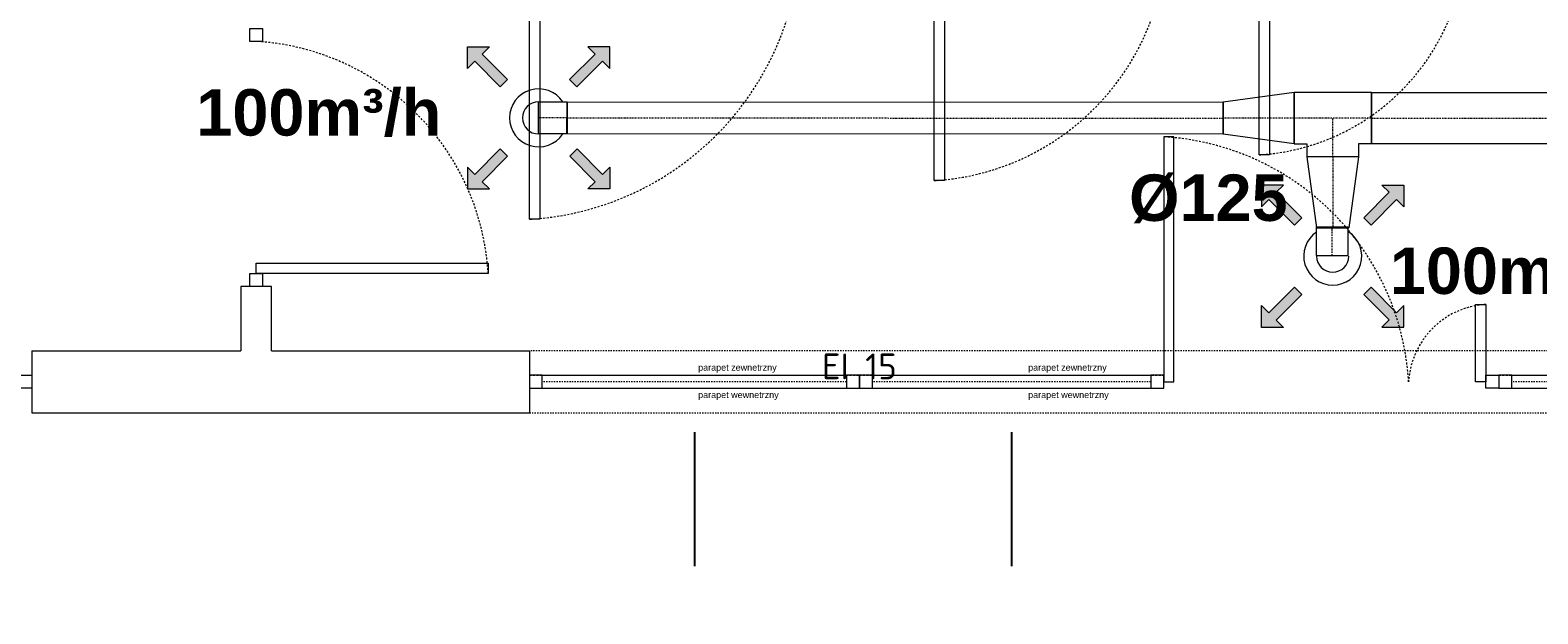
# Model space of a CAD drawing. Header units: millimetres. Extents: x -6697 to 21546, y -3389 to 18959.
# Tile 128 of 153: x 2649 to 3234, y 18282 to 18508. Entities that reach past the tile are written whole.
import ezdxf

# ---------------------------------------------------------------- set-up
doc = ezdxf.new("R2010")
doc.units = ezdxf.units.MM
for name, pattern in [('0.5_0.5', [1, 0.5, -0.5]), ('DASHDOT', [1, 0.5, -0.25, 0, -0.25]), ('JIS_02_0.7', [1.35, 0.75, -0.6])]:
    doc.linetypes.add(name, pattern=pattern)
for name, color, linetype, lineweight, true_color in [('2DL_PRO_n', 3, 'Continuous', 15, 0x00ff00), ('2DL_SYM', 7, 'Continuous', 18, 0xffdf7f), ('ppoz', 7, 'Continuous', 35, 0xdb0000)]:
    doc.layers.add(name, color=color, linetype=linetype, lineweight=lineweight, true_color=true_color)
for name, color, linetype, lineweight in [('CP_AXISAC', 7, 'DASHDOT', 15), ('sciany_wew', 7, 'Continuous', 18), ('stolarka_mysz_drzwi', 7, 'Continuous', 5), ('stolarka_mysz_okna', 7, 'Continuous', 5)]:
    doc.layers.add(name, color=color, linetype=linetype, lineweight=lineweight)
doc.layers.add('def', color=7, linetype='Continuous', plot=False)
doc.layers.add('pomocnicze', color=6, linetype='Continuous', plot=False)
doc.layers.add('opisy w tabelce', color=131, linetype='Continuous')
doc.styles.add('Arial', font='arial.ttf')
doc.styles.add('CP_ATTR', font='ROMANS.SHX')
doc.styles.add('ISO', font='isocpeur.ttf')
doc.styles.get("Standard").update_dxf_attribs({"font": 'arial.ttf'})

# ---------------------------------------------------------------- blocks, each defined once
blk = doc.blocks.new('*U157')
at = {"layer": 'stolarka_mysz_drzwi'}
for points in [[(9, 0), (9, 95), (5, 95), (5, 0)], [(0, -2.5), (5, -2.5), (5, 2.5), (0, 2.5)]]:
    blk.add_lwpolyline(points, close=True, dxfattribs=at)
at = {"layer": 'stolarka_mysz_drzwi', "linetype": 'JIS_02_0.7'}
blk.add_arc((-1.08, -6.08), 101.26, 3.4421, 86.5579, dxfattribs=at)
at = {"style": 'ISO', "flags": 9}
for tag, p in [('MATERIAL', (267.97, -34.59)), ('KOLOR_DRZWI', (268.38, -55.85)), ('WYPELNIENIE_DRZWI', (268.01, -77.63))]:
    blk.add_attdef(tag, p, '', height=14, dxfattribs=at)
blk = doc.blocks.new('*U314')
at = {"layer": 'stolarka_mysz_drzwi'}
for points in [[(-9, 0), (-9, 30), (-5, 30), (-5, 0)], [(0, -2.5), (-5, -2.5), (-5, 2.5), (0, 2.5)]]:
    blk.add_lwpolyline(points, close=True, dxfattribs=at)
at = {"layer": 'stolarka_mysz_drzwi', "linetype": 'JIS_02_0.7'}
blk.add_arc((-3.08, -1.92), 31.98, 93.4421, 176.5579, dxfattribs=at)
at = {"style": 'ISO', "flags": 9}
for tag, p in [('MATERIAL', (167.97, -34.59)), ('KOLOR_DRZWI', (168.38, -55.85)), ('WYPELNIENIE_DRZWI', (168.01, -77.63))]:
    blk.add_attdef(tag, p, '', height=14, dxfattribs=at)
blk = doc.blocks.new('*U150')
at = {"layer": 'stolarka_mysz_drzwi'}
for points in [[(-9, 0), (-9, 90), (-5, 90), (-5, 0)], [(-95, -2.5), (-100, -2.5), (-100, 2.5), (-95, 2.5)], [(0, -2.5), (-5, -2.5), (-5, 2.5), (0, 2.5)]]:
    blk.add_lwpolyline(points, close=True, dxfattribs=at)
at = {"layer": 'stolarka_mysz_drzwi', "linetype": 'JIS_02_0.7'}
blk.add_arc((0.76, -5.76), 95.93, 93.4421, 176.5579, dxfattribs=at)
at = {"style": 'ISO', "flags": 9}
for tag, p in [('MATERIAL', (167.97, -34.59)), ('KOLOR_DRZWI', (168.38, -55.85)), ('WYPELNIENIE_DRZWI', (168.01, -77.63))]:
    blk.add_attdef(tag, p, '', height=14, dxfattribs=at)
blk = doc.blocks.new('*U151')
at = {"layer": 'stolarka_mysz_drzwi'}
for points in [[(-9, 0), (-9, 105), (-5, 105), (-5, 0)], [(-110, -2.5), (-115, -2.5), (-115, 2.5), (-110, 2.5)], [(0, -2.5), (-5, -2.5), (-5, 2.5), (0, 2.5)]]:
    blk.add_lwpolyline(points, close=True, dxfattribs=at)
at = {"layer": 'stolarka_mysz_drzwi', "linetype": 'JIS_02_0.7'}
blk.add_arc((1.72, -6.72), 111.92, 93.4421, 176.5579, dxfattribs=at)
at = {"style": 'ISO', "flags": 9}
for tag, p in [('MATERIAL', (167.97, -34.59)), ('KOLOR_DRZWI', (168.38, -55.85)), ('WYPELNIENIE_DRZWI', (168.01, -77.63))]:
    blk.add_attdef(tag, p, '', height=14, dxfattribs=at)
blk = doc.blocks.new('*U152')
at = {"layer": 'stolarka_mysz_drzwi'}
for points in [[(-9, 0), (-9, 90), (-5, 90), (-5, 0)], [(-95, -2.5), (-100, -2.5), (-100, 2.5), (-95, 2.5)], [(0, -2.5), (-5, -2.5), (-5, 2.5), (0, 2.5)]]:
    blk.add_lwpolyline(points, close=True, dxfattribs=at)
at = {"layer": 'stolarka_mysz_drzwi', "linetype": 'JIS_02_0.7'}
blk.add_arc((0.76, -5.76), 95.93, 93.4421, 176.5579, dxfattribs=at)
at = {"style": 'ISO', "flags": 9}
for tag, p in [('MATERIAL', (167.97, -34.59)), ('KOLOR_DRZWI', (168.38, -55.85)), ('WYPELNIENIE_DRZWI', (168.01, -77.63))]:
    blk.add_attdef(tag, p, '', height=14, dxfattribs=at)
blk = doc.blocks.new('*U158')
at = {"layer": 'stolarka_mysz_drzwi'}
for points in [[(-9, 0), (-9, 90), (-5, 90), (-5, 0)], [(-95, -2.5), (-100, -2.5), (-100, 2.5), (-95, 2.5)], [(0, -2.5), (-5, -2.5), (-5, 2.5), (0, 2.5)]]:
    blk.add_lwpolyline(points, close=True, dxfattribs=at)
at = {"layer": 'stolarka_mysz_drzwi', "linetype": 'JIS_02_0.7'}
blk.add_arc((0.76, -5.76), 95.93, 93.4421, 176.5579, dxfattribs=at)
at = {"style": 'ISO', "flags": 9}
for tag, p in [('MATERIAL', (167.97, -34.59)), ('KOLOR_DRZWI', (168.38, -55.85)), ('WYPELNIENIE_DRZWI', (168.01, -77.63))]:
    blk.add_attdef(tag, p, '', height=14, dxfattribs=at)
blk = doc.blocks.new('*U317')
at = {"layer": 'pomocnicze'}
blk.add_lwpolyline([(59, -19.5), (59, -71.5)], dxfattribs=at)
at = {"layer": 'stolarka_mysz_okna'}
for points in [[(0, -2.5), (5, -2.5), (5, 2.5), (0, 2.5)], [(113, -2.5), (118, -2.5), (118, 2.5), (113, 2.5)]]:
    blk.add_lwpolyline(points, close=True, dxfattribs=at)
at = {"layer": 'stolarka_mysz_okna', "linetype": 'JIS_02_0.7'}
for points in [[(0, 2.5), (118, 2.5)], [(0, -2.5), (118, -2.5)]]:
    blk.add_lwpolyline(points, dxfattribs=at)
at = {"layer": 'stolarka_mysz_okna'}
for points in [[(5, 2.5), (113, 2.5)], [(5, -2.5), (113, -2.5)]]:
    blk.add_lwpolyline(points, dxfattribs=at)
at = {"layer": 'stolarka_mysz_okna', "linetype": '0.5_0.5'}
blk.add_lwpolyline([(113, 0), (5, 0)], dxfattribs=at)
at = {"style": 'ISO', "flags": 9}
for tag, p in [('KLASA_ODPORNOSCI', (162.72, -22.48)), ('MATERIAL', (162.72, -49.59)), ('KOLOR_OKNA', (163.12, -72.43))]:
    blk.add_attdef(tag, p, '', height=14, dxfattribs=at)
at = {"layer": 'def', "color": 9, "true_color": 0xc7c8ca, "char_height": 2.5, "attachment_point": 1}
for s, insert in [('parapet zewnetrzny', (65.43, 6.79)), ('parapet wewnetrzny', (65.43, -3.83))]:
    blk.add_mtext_dynamic_manual_height_columns(s, width=37.1302, gutter_width=12.5, heights=[0], dxfattribs=dict(at, insert=insert))
blk = doc.blocks.new('*U160')
at = {"layer": 'pomocnicze'}
blk.add_lwpolyline([(64, -19.5), (64, -71.5)], dxfattribs=at)
at = {"layer": 'stolarka_mysz_okna'}
for points in [[(0, -2.5), (5, -2.5), (5, 2.5), (0, 2.5)], [(123, -2.5), (128, -2.5), (128, 2.5), (123, 2.5)]]:
    blk.add_lwpolyline(points, close=True, dxfattribs=at)
at = {"layer": 'stolarka_mysz_okna', "linetype": 'JIS_02_0.7'}
for points in [[(0, 2.5), (128, 2.5)], [(0, -2.5), (128, -2.5)]]:
    blk.add_lwpolyline(points, dxfattribs=at)
at = {"layer": 'stolarka_mysz_okna'}
for points in [[(5, 2.5), (123, 2.5)], [(5, -2.5), (123, -2.5)]]:
    blk.add_lwpolyline(points, dxfattribs=at)
at = {"layer": 'stolarka_mysz_okna', "linetype": '0.5_0.5'}
blk.add_lwpolyline([(123, 0), (5, 0)], dxfattribs=at)
at = {"style": 'ISO', "flags": 9}
for tag, p in [('KLASA_ODPORNOSCI', (162.72, -22.48)), ('MATERIAL', (162.72, -49.59)), ('KOLOR_OKNA', (163.12, -72.43))]:
    blk.add_attdef(tag, p, '', height=14, dxfattribs=at)
at = {"layer": 'def', "color": 9, "true_color": 0xc7c8ca, "char_height": 2.5, "attachment_point": 1}
for s, insert in [('parapet zewnetrzny', (65.43, 6.79)), ('parapet wewnetrzny', (65.43, -3.83))]:
    blk.add_mtext_dynamic_manual_height_columns(s, width=37.1302, gutter_width=12.5, heights=[0], dxfattribs=dict(at, insert=insert))
blk = doc.blocks.new('*U155')
at = {"layer": 'stolarka_mysz_drzwi'}
for points in [[(-9, 0), (-9, 80), (-5, 80), (-5, 0)], [(-85, -2.5), (-90, -2.5), (-90, 2.5), (-85, 2.5)], [(0, -2.5), (-5, -2.5), (-5, 2.5), (0, 2.5)]]:
    blk.add_lwpolyline(points, close=True, dxfattribs=at)
at = {"layer": 'stolarka_mysz_drzwi', "linetype": 'JIS_02_0.7'}
blk.add_arc((0.12, -5.12), 85.27, 93.4421, 176.5579, dxfattribs=at)
at = {"style": 'ISO', "flags": 9}
for tag, p in [('MATERIAL', (167.97, -34.59)), ('KOLOR_DRZWI', (168.38, -55.85)), ('WYPELNIENIE_DRZWI', (168.01, -77.63))]:
    blk.add_attdef(tag, p, '', height=14, dxfattribs=at)
blk = doc.blocks.new('parter')
at = {"layer": 'sciany_wew'}
for points in [[(306, 843), (306, 818)], [(318, 833), (318, 843), (306, 843), (306, 833)], [(318, 818), (318, 843)], [(225, 818), (306, 818)], [(225, 818), (225, 794)], [(318, 818), (418, 818)], [(318, 818), (418, 818), (418, 794)], [(225, 794), (418, 794)]]:
    blk.add_lwpolyline(points, dxfattribs=at)
at = {"layer": 'sciany_wew', "linetype": '0.5_0.5'}
for points in [[(912, 818), (418, 818)], [(418, 794), (912, 794)]]:
    blk.add_lwpolyline(points, dxfattribs=at)
at = {"layer": 'sciany_wew'}
for name, p, rotation in [('*U151', (413, 974), 180), ('*U152', (570, 974), 180), ('*U155', (696, 974), 180), ('*U150', (312, 843), 270), ('*U158', (125, 806), 180)]:
    blk.add_blockref(name, p, dxfattribs=dict(at, rotation=rotation))
for name, p in [('*U157', (659, 806)), ('*U314', (794, 806)), ('*U160', (418, 806)), ('*U317', (546, 806)), ('*U317', (794, 806))]:
    blk.add_blockref(name, p, dxfattribs=at)
at = {"layer": 'ppoz', "insert": (546, 811.96), "char_height": 10, "width": 74.1851, "attachment_point": 5, "style": 'ISO'}
blk.add_mtext('EI 15', dxfattribs=at)
blk = doc.blocks.new('*U340')
for p, q in [((0, -6.25), (0, 6.25)), ((0, 6.25), (11.02, 6.25)), ((11.02, 6.25), (11.02, -6.25)), ((11.02, -6.25), (0, -6.25))]:
    blk.add_line(p, q)
at = {"layer": 'CP_AXISAC'}
blk.add_line((0, 0), (11.02, 0), dxfattribs=at)
at = {"linetype": 'ByBlock', "style": 'CP_ATTR', "flags": 9}
for tag in ['NAME', 'PRODUCER', 'PRODUCT-TYPE', 'ARTICLE', 'FLOW', 'OTHER']:
    blk.add_attdef(tag, (0, 0), '', height=0.0001, dxfattribs=at)
blk = doc.blocks.new('CPLS_454')
blk.add_hatch(color=256).paths.add_polyline_path([(0.5, 0), (0.2, 0.3), (0.2, 0.1), (-0.5, 0.1), (-0.5, -0.1), (0.2, -0.1), (0.2, -0.3)])
for p, q in [((0.2, 0.1), (0.2, 0.3)), ((0.2, 0.3), (0.5, 0)), ((-0.5, -0.1), (-0.5, 0.1)), ((-0.5, 0.1), (0.2, 0.1)), ((-0.5, -0.1), (-0.5, 0.1)), ((0.5, 0), (0.2, -0.3)), ((0.2, -0.1), (-0.5, -0.1)), ((0.2, -0.3), (0.2, -0.1))]:
    blk.add_line(p, q)
blk = doc.blocks.new('*U342')
for p, q in [((5, 15), (5, 15)), ((5, 15), (25, 15)), ((5, 10), (5, 15)), ((25, 15), (25, 15)), ((25, 10), (25, 15)), ((0, -10), (0, 10)), ((0, 10), (0, 10)), ((0, 10), (5, 10)), ((30, 10), (25, 10)), ((30, 10), (30, 10)), ((30, 10), (30, -10)), ((0, -10), (0, -10)), ((0, -10), (30, -10)), ((30, -10), (30, -10))]:
    blk.add_line(p, q)
at = {"layer": 'CP_AXISAC'}
for p, q in [((15, 15), (15, 0)), ((0, 0), (30, 0))]:
    blk.add_line(p, q, dxfattribs=at)
at = {"linetype": 'ByBlock', "style": 'CP_ATTR', "flags": 9}
for tag in ['NAME', 'PRODUCER', 'PRODUCT-TYPE', 'ARTICLE', 'FLOW', 'NUMBER', 'SYSTEM', 'FORM', 'SIZE', 'OTHER']:
    blk.add_attdef(tag, (0, 0), '', height=0.0001, dxfattribs=at)
blk = doc.blocks.new('*U343')
for p, q in [((0, -10), (0, 10)), ((0, 10), (126.43, 10)), ((126.43, 10), (126.43, -10)), ((126.43, -10), (0, -10))]:
    blk.add_line(p, q)
at = {"layer": 'CP_AXISAC'}
blk.add_line((0, 0), (126.43, 0), dxfattribs=at)
at = {"linetype": 'ByBlock', "style": 'CP_ATTR', "flags": 9}
for tag in ['NAME', 'PRODUCER', 'PRODUCT-TYPE', 'ARTICLE', 'FLOW', 'NUMBER', 'SYSTEM', 'FORM', 'SIZE', 'OTHER']:
    blk.add_attdef(tag, (0, 0), '', height=0.0001, dxfattribs=at)
blk = doc.blocks.new('*U344')
for p, q in [((0, -10), (0, 10)), ((0, 10), (0, 10)), ((0, 10), (27.5, 6.25)), ((27.5, 6.25), (27.5, 6.25)), ((27.5, 6.25), (27.5, -6.25)), ((0, -10), (27.5, -6.25)), ((0, -10), (0, -10)), ((27.5, -6.25), (27.5, -6.25))]:
    blk.add_line(p, q)
at = {"layer": 'CP_AXISAC'}
blk.add_line((0, 0), (27.5, 0), dxfattribs=at)
at = {"linetype": 'ByBlock', "style": 'CP_ATTR', "flags": 9}
for tag in ['NAME', 'PRODUCER', 'PRODUCT-TYPE', 'ARTICLE', 'FLOW', 'NUMBER', 'SYSTEM', 'FORM', 'SIZE', 'OTHER']:
    blk.add_attdef(tag, (0, 0), '', height=0.0001, dxfattribs=at)
blk = doc.blocks.new('*U345')
for p, q in [((0, -6.25), (0, 6.25)), ((0, 6.25), (254.5, 6.25)), ((254.5, 6.25), (254.5, -6.25)), ((254.5, -6.25), (0, -6.25))]:
    blk.add_line(p, q)
at = {"layer": 'CP_AXISAC'}
blk.add_line((0, 0), (254.5, 0), dxfattribs=at)
at = {"linetype": 'ByBlock', "style": 'CP_ATTR', "flags": 9}
for tag in ['NAME', 'PRODUCER', 'PRODUCT-TYPE', 'ARTICLE', 'FLOW', 'NUMBER', 'SYSTEM', 'FORM', 'SIZE', 'OTHER']:
    blk.add_attdef(tag, (0, 0), '', height=0.0001, dxfattribs=at)

msp = doc.modelspace()

# ---------------------------------------------------------------- linework, layer by layer
at = {"layer": '2DL_PRO_n'}
for centre, radius, start, end in [((2846.25, 18473.89), 11.25, 33.74899, 326.25101), ((2846.25, 18473.89), 6.25, 90, 270), ((3154.27, 18420.27), 11.25, 123.74899, 56.25101), ((3154.27, 18420.27), 6.25, 180, 0)]:
    msp.add_arc(centre, radius, start, end, dxfattribs=at)

# ---------------------------------------------------------------- block references
for name, rotation in [('*U340', 180), ('*U345', 359.9765550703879)]:
    msp.add_blockref(name, (2857.27, 18473.89), dxfattribs=dict(at, rotation=rotation))
at = {"layer": '2DL_PRO_n', "zscale": 20, "rotation": 180}
for name, p in [('*U344', (3139.27, 18473.79)), ('*U342', (3169.27, 18473.79))]:
    msp.add_blockref(name, p, dxfattribs=at)
at = {"layer": '2DL_PRO_n'}
msp.add_blockref('*U343', (3169.27, 18473.79), dxfattribs=at)
at = {"layer": '2DL_PRO_n', "xscale": -1, "zscale": 20, "rotation": 90}
msp.add_blockref('*U344', (3154.27, 18458.79), dxfattribs=at)
at = {"layer": '2DL_PRO_n', "xscale": -1, "rotation": 270}
msp.add_blockref('*U340', (3154.04, 18420.5), dxfattribs=at)
at = {"layer": '2DL_SYM', "yscale": 20.00000000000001, "zscale": 20.00000000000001}
for p, xscale, rotation in [((2825.74, 18494.4), 20.00000000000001, 135), ((2866.76, 18494.4), -20.00000000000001, 225.0000000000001), ((2825.74, 18453.38), -20.00000000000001, 45), ((2866.82, 18453.38), 20.00000000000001, 315.0000000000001), ((3133.76, 18440.78), -20.00000000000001, 315), ((3174.78, 18440.78), 20.00000000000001, 44.99999999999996), ((3133.76, 18399.71), 20.00000000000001, 225.0000000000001), ((3174.78, 18399.76), -20.00000000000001, 135.0000000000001)]:
    msp.add_blockref('CPLS_454', p, dxfattribs=dict(at, xscale=xscale, rotation=rotation))
at = {"layer": 'sciany_wew'}
msp.add_blockref('parter', (2424.7, 17565.56), dxfattribs=at)

# ---------------------------------------------------------------- texts
at = {"layer": 'opisy w tabelce', "char_height": 18, "width": 136.8019, "line_spacing_factor": 0.9, "style": 'Arial'}
for s, insert, attachment_point in [('{\\fArial|b1|i0|c238|p34;100m³/h}', (2808.51, 18466.49), 9), ('{\\fArial|b1|i0|c238|p34;%%C125}', (3075.28, 18433), 7), ('{\\fArial|b1|i0|c238|p34;100m³/h}', (3271.43, 18405.08), 9)]:
    msp.add_mtext(s, dxfattribs=dict(at, insert=insert, attachment_point=attachment_point))

doc.saveas('drawing.dxf')
